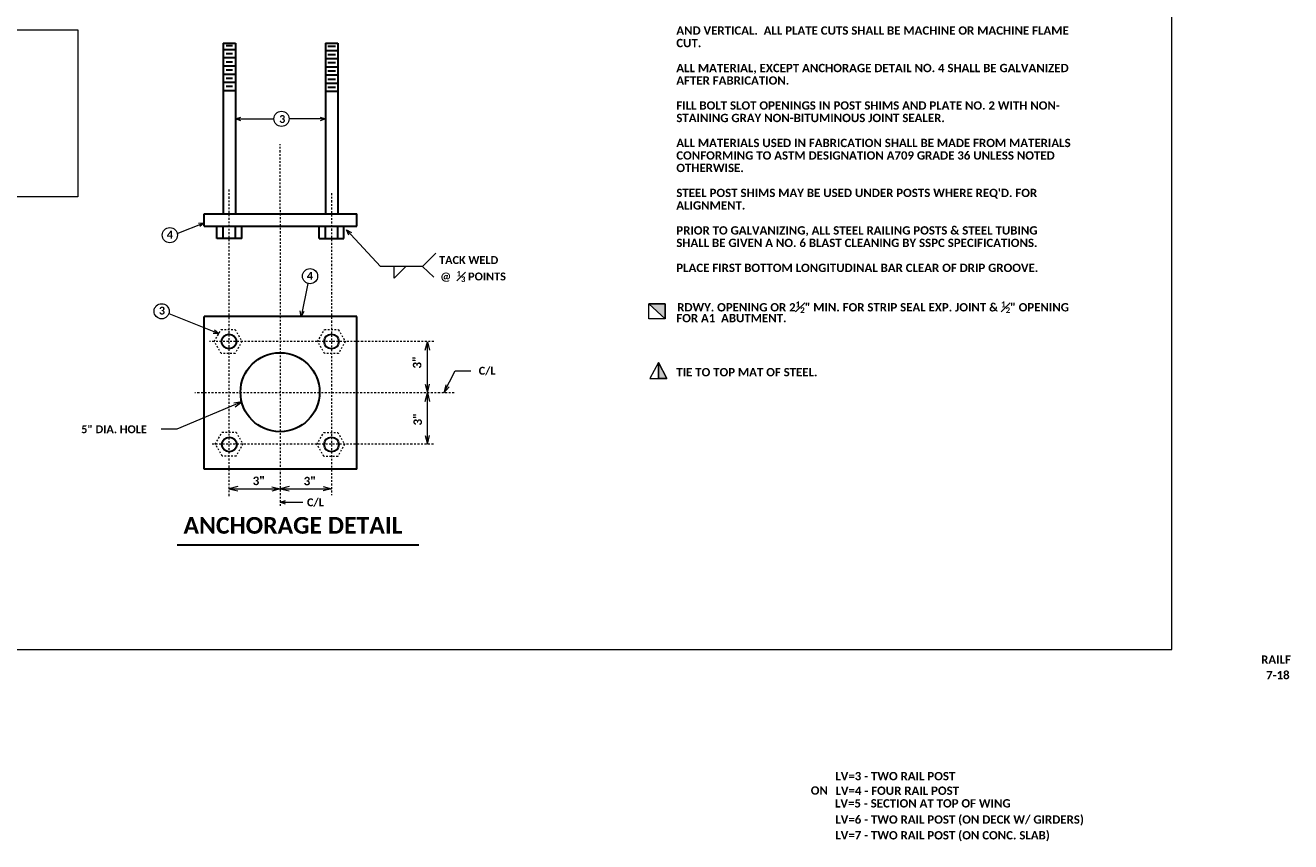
# Model space of a CAD drawing. Extents: x 18111 to 18256, y 18072 to 18167.
# Tile 3 of 4: x 18180 to 18256, y 18072 to 18121. Entities that reach past the tile are written whole.
import ezdxf

# ---------------------------------------------------------------- set-up
doc = ezdxf.new("R2010")
doc.units = 0
doc.header["$MEASUREMENT"] = 0
doc.linetypes.add('Wisdot1', pattern=[0.0625, 0.03125, -0.03125])
doc.linetypes.add('Wisdot4', pattern=[0.28125, 0.125, -0.0625, 0.03125, -0.0625])
doc.layers.add('B_ANNO_NOPLOT', color=47, linetype='Continuous', lineweight=18, plot=False)
doc.layers.add('Level 2', color=7, linetype='Continuous', lineweight=0)
doc.layers.add('Level 4', color=7, linetype='Continuous', lineweight=0)
doc.styles.add('Title', font='calibrib.ttf', dxfattribs={"height": 0.125})

msp = doc.modelspace()

# ---------------------------------------------------------------- hatches: boundary and pattern name
at = {"layer": 'Level 2', "linetype": 'Continuous', "lineweight": 13}
for points in [[(18217.16, 18103.928), (18218.134, 18103.033), (18218.134, 18103.928)], [(18217.722, 18100.412), (18218.231, 18099.448), (18217.722, 18099.448)]]:
    msp.add_hatch(color=1, dxfattribs=at).paths.add_polyline_path(points)

# ---------------------------------------------------------------- linework, layer by layer
at = {"layer": 'B_ANNO_NOPLOT', "lineweight": 13}
msp.add_lwpolyline([(18248.549, 18083.171), (18248.549, 18167.171), (18122.549, 18167.171), (18122.549, 18083.171)], close=True, dxfattribs=at)
at = {"layer": 'Level 2', "color": 2, "linetype": 'Continuous', "lineweight": 30}
for p, q in [((18191.596, 18119.574), (18191.596, 18109.328)), ((18191.596, 18119.574), (18192.333, 18119.574)), ((18191.615, 18119.201), (18192.354, 18119.201)), ((18191.766, 18119.449), (18192.165, 18119.449)), ((18192.333, 18119.574), (18192.333, 18109.328)), ((18197.734, 18119.574), (18197.734, 18109.328)), ((18197.734, 18119.574), (18198.471, 18119.574)), ((18197.874, 18119.395), (18198.348, 18119.395)), ((18198.471, 18119.574), (18198.471, 18109.328)), ((18191.615, 18118.71), (18192.354, 18118.71)), ((18191.766, 18118.958), (18192.165, 18118.958)), ((18191.766, 18118.465), (18192.165, 18118.465)), ((18197.748, 18119.15), (18198.474, 18119.15)), ((18197.748, 18118.658), (18198.474, 18118.658)), ((18197.874, 18118.904), (18198.348, 18118.904)), ((18197.874, 18118.413), (18198.348, 18118.413)), ((18191.615, 18118.219), (18192.354, 18118.219)), ((18191.615, 18117.727), (18192.354, 18117.727)), ((18191.766, 18117.974), (18192.165, 18117.974)), ((18197.748, 18118.166), (18198.474, 18118.166)), ((18197.748, 18117.675), (18198.474, 18117.675)), ((18197.874, 18117.921), (18198.348, 18117.921)), ((18191.615, 18117.235), (18192.354, 18117.235)), ((18191.766, 18117.481), (18192.165, 18117.481)), ((18191.766, 18116.989), (18192.165, 18116.989)), ((18197.748, 18117.183), (18198.474, 18117.183)), ((18197.874, 18117.428), (18198.348, 18117.428)), ((18197.874, 18116.936), (18198.348, 18116.936)), ((18191.615, 18116.744), (18192.354, 18116.744)), ((18197.748, 18116.691), (18198.474, 18116.691)), ((18190.446, 18108.589), (18190.446, 18109.328)), ((18190.446, 18109.328), (18199.618, 18109.328)), ((18199.618, 18108.589), (18199.618, 18109.328)), ((18190.446, 18108.589), (18199.618, 18108.589)), ((18191.22, 18107.857), (18191.22, 18108.536)), ((18191.596, 18107.857), (18191.596, 18108.536)), ((18192.333, 18107.857), (18192.333, 18108.536)), ((18192.709, 18107.857), (18192.709, 18108.536)), ((18197.358, 18107.857), (18197.358, 18108.536)), ((18197.734, 18107.857), (18197.734, 18108.536)), ((18198.471, 18107.857), (18198.471, 18108.536)), ((18198.847, 18107.857), (18198.847, 18108.536)), ((18192.709, 18107.857), (18191.22, 18107.857)), ((18197.358, 18107.857), (18198.847, 18107.857)), ((18199.618, 18103.169), (18190.446, 18103.169)), ((18190.446, 18093.998), (18190.446, 18103.169)), ((18199.618, 18093.998), (18199.618, 18103.169)), ((18199.618, 18093.998), (18190.446, 18093.998)), ((18188.83, 18089.449), (18203.338, 18089.449))]:
    msp.add_line(p, q, dxfattribs=at)
at = {"layer": 'Level 2', "color": 2, "linetype": 'Continuous', "lineweight": 13}
for p, q in [((18192.333, 18115.03), (18194.618, 18115.03)), ((18197.735, 18115.03), (18195.551, 18115.028)), ((18188.841, 18108.143), (18190.446, 18108.794)), ((18199.004, 18108.368), (18201.05, 18106.178)), ((18203.565, 18106.178), (18204.361, 18106.968)), ((18203.565, 18106.178), (18201.05, 18106.178)), ((18201.864, 18105.479), (18202.563, 18106.178)), ((18201.864, 18105.479), (18201.864, 18106.174)), ((18204.234, 18105.524), (18203.565, 18106.178)), ((18196.676, 18105.155), (18196.271, 18103.169)), ((18188.334, 18103.342), (18191.335, 18102.138)), ((18203.853, 18098.584), (18203.853, 18101.657)), ((18204.847, 18098.584), (18205.514, 18099.91)), ((18205.514, 18099.91), (18206.464, 18099.91)), ((18192.71, 18098.04), (18188.82, 18096.399)), ((18203.853, 18095.51), (18203.853, 18098.584)), ((18188.82, 18096.399), (18187.87, 18096.399)), ((18191.943, 18092.819), (18195.023, 18092.819)), ((18195.023, 18092.819), (18198.091, 18092.819)), ((18195.016, 18092.017), (18196.38, 18092.017))]:
    msp.add_line(p, q, dxfattribs=at)
at = {"layer": 'Level 2', "color": 2, "linetype": 'Wisdot4', "lineweight": 13}
for p, q in [((18195.016, 18109.624), (18195.016, 18113.522)), ((18191.943, 18110.79), (18191.943, 18092.348)), ((18198.091, 18110.571), (18198.091, 18092.436)), ((18195.016, 18109.559), (18195.016, 18091.773)), ((18204.243, 18101.666), (18190.778, 18101.666)), ((18205.465, 18098.584), (18189.894, 18098.584)), ((18204.229, 18095.5), (18190.941, 18095.5))]:
    msp.add_line(p, q, dxfattribs=at)
at = {"layer": 'Level 2', "color": 2, "linetype": 'Wisdot1', "lineweight": 13, "ltscale": 0.5}
for p, q in [((18191.062, 18101.666), (18191.478, 18102.387)), ((18191.478, 18102.387), (18192.308, 18102.387)), ((18192.308, 18102.387), (18192.723, 18101.666)), ((18197.264, 18101.663), (18197.68, 18102.382)), ((18197.68, 18102.382), (18198.511, 18102.382)), ((18198.511, 18102.382), (18198.925, 18101.663)), ((18191.477, 18100.948), (18191.062, 18101.666)), ((18192.308, 18100.948), (18191.477, 18100.948)), ((18192.723, 18101.666), (18192.308, 18100.948)), ((18197.679, 18100.945), (18197.264, 18101.663)), ((18198.511, 18100.945), (18197.679, 18100.945)), ((18198.925, 18101.663), (18198.511, 18100.945)), ((18191.122, 18095.506), (18191.538, 18096.226)), ((18191.538, 18096.226), (18192.367, 18096.226)), ((18192.367, 18096.226), (18192.782, 18095.506)), ((18197.225, 18095.489), (18197.642, 18096.208)), ((18197.642, 18096.208), (18198.471, 18096.208)), ((18198.471, 18096.208), (18198.886, 18095.489)), ((18191.537, 18094.787), (18191.122, 18095.506)), ((18192.782, 18095.506), (18192.367, 18094.787)), ((18197.64, 18094.769), (18197.225, 18095.489)), ((18198.886, 18095.489), (18198.471, 18094.769)), ((18192.367, 18094.787), (18191.537, 18094.787)), ((18198.471, 18094.769), (18197.64, 18094.769))]:
    msp.add_line(p, q, dxfattribs=at)
at = {"layer": 'Level 2', "color": 2, "linetype": 'Wisdot1', "lineweight": 13}
for p, q in [((18191.935, 18101.667), (18191.893, 18101.667)), ((18198.137, 18101.664), (18198.095, 18101.664)), ((18198.098, 18095.49), (18198.056, 18095.49))]:
    msp.add_line(p, q, dxfattribs=at)
at = {"layer": 'Level 2', "color": 1, "linetype": 'Continuous', "lineweight": 13}
msp.add_line((18217.722, 18100.412), (18217.722, 18099.448), dxfattribs=at)
at = {"layer": 'Level 2', "color": 120, "lineweight": 13, "flags": 128}
msp.add_lwpolyline([(18158.999, 18120.377), (18182.862, 18120.377), (18182.862, 18110.359), (18158.999, 18110.359), (18158.999, 18120.377)], dxfattribs=at)
at = {"layer": 'Level 2', "color": 2, "linetype": 'Continuous', "lineweight": 13, "flags": 128}
for points in [[(18192.654, 18114.919), (18192.333, 18115.03), (18192.654, 18115.14)], [(18197.414, 18115.14), (18197.735, 18115.03), (18197.414, 18114.919)], [(18190.107, 18108.777), (18190.446, 18108.794), (18190.19, 18108.572)], [(18199.142, 18108.058), (18199.004, 18108.368), (18199.305, 18108.208)], [(18196.445, 18103.461), (18196.271, 18103.169), (18196.227, 18103.505)], [(18191.078, 18102.361), (18191.335, 18102.138), (18190.997, 18102.155)], [(18203.725, 18101.145), (18203.853, 18101.657), (18203.981, 18101.145)], [(18203.725, 18099.096), (18203.853, 18098.584), (18203.981, 18099.096)], [(18204.955, 18099.06), (18204.847, 18098.584), (18205.166, 18098.953)], [(18192.318, 18097.746), (18192.71, 18098.04), (18192.228, 18097.964)], [(18203.725, 18098.071), (18203.853, 18098.584), (18203.981, 18098.071)], [(18203.725, 18096.022), (18203.853, 18095.51), (18203.981, 18096.022)], [(18192.477, 18092.953), (18191.943, 18092.819), (18192.477, 18092.697)], [(18194.51, 18092.936), (18195.016, 18092.819), (18194.51, 18092.678)], [(18195.552, 18092.953), (18195.016, 18092.819), (18195.552, 18092.697)], [(18197.601, 18092.953), (18198.091, 18092.819), (18197.601, 18092.697)], [(18195.337, 18091.906), (18195.016, 18092.017), (18195.337, 18092.128)]]:
    msp.add_lwpolyline(points, dxfattribs=at)
at = {"layer": 'Level 2', "color": 1, "lineweight": 13, "flags": 128}
for points in [[(18217.16, 18103.928), (18218.134, 18103.928), (18218.134, 18103.033), (18217.16, 18103.033), (18217.16, 18103.928)], [(18217.16, 18103.928), (18218.134, 18103.033), (18218.134, 18103.928), (18217.16, 18103.928)]]:
    msp.add_lwpolyline(points, dxfattribs=at)
at = {"layer": 'Level 2', "color": 1, "linetype": 'Continuous', "lineweight": 13, "flags": 128}
for points in [[(18217.214, 18099.448), (18218.231, 18099.448), (18217.722, 18100.412), (18217.214, 18099.448)], [(18217.722, 18100.412), (18218.231, 18099.448), (18217.722, 18099.448), (18217.722, 18100.412)]]:
    msp.add_lwpolyline(points, dxfattribs=at)
at = {"layer": 'Level 2', "color": 2, "linetype": 'Continuous', "lineweight": 13}
for centre in [(18195.096, 18115.041), (18188.394, 18108.054), (18196.81, 18105.591), (18187.9, 18103.482)]:
    msp.add_circle(centre, 0.455, dxfattribs=at)
at = {"layer": 'Level 2', "color": 2, "linetype": 'Continuous', "lineweight": 30}
for centre, radius in [((18191.943, 18101.666), 0.443), ((18198.1, 18101.666), 0.443), ((18195.009, 18098.623), 2.372), ((18191.967, 18095.482), 0.443), ((18198.1, 18095.482), 0.443)]:
    msp.add_circle(centre, radius, dxfattribs=at)

# ---------------------------------------------------------------- texts
at = {"layer": 'Level 2', "color": 2, "linetype": 'Continuous', "lineweight": 13, "style": 'Title'}
for s, height, p in [('AND VERTICAL.  ALL PLATE CUTS SHALL BE MACHINE OR MACHINE FLAME', 0.5, (18218.801, 18120.089)), ('CUT.', 0.5, (18218.801, 18119.339)), ('ALL MATERIAL, EXCEPT ANCHORAGE DETAIL NO. 4 SHALL BE GALVANIZED', 0.5, (18218.801, 18117.839)), ('AFTER FABRICATION.', 0.5, (18218.801, 18117.089)), ('FILL BOLT SLOT OPENINGS IN POST SHIMS AND PLATE NO. 2 WITH NON-', 0.5, (18218.801, 18115.589)), ('3', 0.474, (18194.956, 18114.788)), ('STAINING GRAY NON-BITUMINOUS JOINT SEALER.', 0.5, (18218.801, 18114.839)), ('ALL MATERIALS USED IN FABRICATION SHALL BE MADE FROM MATERIALS', 0.5, (18218.801, 18113.339)), ('CONFORMING TO ASTM DESIGNATION A709 GRADE 36 UNLESS NOTED', 0.5, (18218.801, 18112.589)), ('OTHERWISE.', 0.5, (18218.801, 18111.839)), ("STEEL POST SHIMS MAY BE USED UNDER POSTS WHERE REQ'D. FOR", 0.5, (18218.801, 18110.339)), ('ALIGNMENT.', 0.5, (18218.801, 18109.589)), ('PRIOR TO GALVANIZING, ALL STEEL RAILING POSTS & STEEL TUBING', 0.5, (18218.801, 18108.089)), ('4', 0.474, (18188.209, 18107.844)), ('SHALL BE GIVEN A NO. 6 BLAST CLEANING BY SSPC SPECIFICATIONS.', 0.5, (18218.801, 18107.339)), ('TACK WELD', 0.4744, (18204.56, 18106.32)), ('PLACE FIRST BOTTOM LONGITUDINAL BAR CLEAR OF DRIP GROOVE.', 0.5, (18218.801, 18105.839)), ('4', 0.474, (18196.617, 18105.375)), ('3', 0.474, (18187.735, 18103.282)), ('C/L', 0.4744, (18206.938, 18099.672)), ('5" DIA. HOLE', 0.47436, (18183.073, 18096.161)), ('C/L', 0.4744, (18196.626, 18091.772))]:
    msp.add_text(s, height=height, dxfattribs=at).set_placement(p)
at = {"layer": 'Level 2', "color": 3, "linetype": 'Continuous', "lineweight": 13, "style": 'Title'}
for s, height, p in [('FOR A1  ABUTMENT.', 0.49952, (18218.801, 18102.822)), ('LV=4 - FOUR RAIL POST', 0.5, (18228.36, 18074.445))]:
    msp.add_text(s, height=height, dxfattribs=at).set_placement(p)
at = {"layer": 'Level 2', "color": 2, "linetype": 'Continuous', "lineweight": 13, "style": 'Title'}
for s, height, rotation, p in [('3"', 0.5123, 90, (18203.497, 18100.04)), ('3"', 0.5123, 90, (18203.529, 18096.624)), ('3"', 0.5123, 0, (18193.365, 18093.044)), ('3"', 0.5123, 0, (18196.425, 18093.029)), ('ANCHORAGE DETAIL', 1, 0, (18189.211, 18090.127))]:
    msp.add_text(s, height=height, rotation=rotation, dxfattribs=at).set_placement(p)
at = {"layer": 'Level 2', "color": 7, "linetype": 'Continuous', "lineweight": 13, "style": 'Title'}
for s, p in [('RAILF', (18253.912, 18082.317)), ('7-18', (18254.213, 18081.387)), ('LV=3 - TWO RAIL POST', (18228.347, 18075.32)), ('LV=6 - TWO RAIL POST (ON DECK W/ GIRDERS)', (18228.347, 18072.714)), ('LV=7 - TWO RAIL POST (ON CONC. SLAB)', (18228.347, 18071.767))]:
    msp.add_text(s, height=0.5, dxfattribs=at).set_placement(p)
at = {"layer": 'Level 2', "color": 1, "linetype": 'Continuous', "lineweight": 13, "style": 'Title'}
msp.add_text('LV=5 - SECTION AT TOP OF WING', height=0.5, dxfattribs=at).set_placement((18228.327, 18073.686))
at = {"layer": 'Level 2', "color": 2, "lineweight": 13, "insert": (18204.629, 18105.903), "char_height": 0.47436, "width": 4.76732, "attachment_point": 1, "style": 'Title'}
msp.add_mtext('\\A1;@  {\\H0.7x;\\S1#3;} POINTS', dxfattribs=at)
at = {"layer": 'Level 2', "color": 3, "lineweight": 13, "insert": (18218.855, 18104.071), "char_height": 0.49952, "width": 25.30614, "attachment_point": 1, "style": 'Title'}
msp.add_mtext('\\A1;RDWY. OPENING OR 2{\\H0.7x;\\S1#2;}" MIN. FOR STRIP SEAL EXP. JOINT & {\\H0.7x;\\S1#2;}" OPENING', dxfattribs=at)
at = {"layer": 'Level 4', "color": 3, "linetype": 'Continuous', "lineweight": 13, "style": 'Title'}
msp.add_text('TIE TO TOP MAT OF STEEL.', height=0.49952, dxfattribs=at).set_placement((18218.801, 18099.575))
at = {"layer": 'Level 4', "color": 1, "lineweight": 13, "style": 'Title'}
msp.add_text('ON', height=0.5, dxfattribs=at).set_placement((18226.874, 18074.457))

doc.saveas('drawing.dxf')
